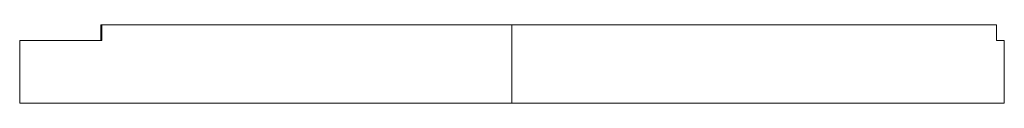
# Model space of a CAD drawing. Header units: millimetres. Extents: x -630 to 0, y -20 to 30.
import ezdxf
from ezdxf.lldxf.tags import DXFTag

# ---------------------------------------------------------------- set-up
doc = ezdxf.new("R2010")
doc.units = ezdxf.units.MM
doc.layers.add('Anpulsen', color=7, linetype='Continuous')
doc.layers.add('Aussen', color=7, linetype='Continuous')
tags = doc.linetypes.add('CENTER2', pattern=[28.575, 19.05, -3.175, 3.175, -3.175]).pattern_tags.tags
tags[10:11] = [DXFTag(74, 4), DXFTag(75, 0), DXFTag(340, '0'), DXFTag(46, 0.0), DXFTag(50, 0.0), DXFTag(44, 0.0), DXFTag(45, 0.0)]
tags[8:9] = [DXFTag(74, 4), DXFTag(75, 0), DXFTag(340, '0'), DXFTag(46, 0.0), DXFTag(50, 0.0), DXFTag(44, 0.0), DXFTag(45, 0.0)]
tags[6:7] = [DXFTag(74, 4), DXFTag(75, 0), DXFTag(340, '0'), DXFTag(46, 0.0), DXFTag(50, 0.0), DXFTag(44, 0.0), DXFTag(45, 0.0)]
tags[4:5] = [DXFTag(74, 4), DXFTag(75, 0), DXFTag(340, '0'), DXFTag(46, 0.0), DXFTag(50, 0.0), DXFTag(44, 0.0), DXFTag(45, 0.0)]
tags = doc.linetypes.add('HIDDEN2', pattern=[4.7625, 3.175, -1.5875]).pattern_tags.tags
tags[6:7] = [DXFTag(74, 4), DXFTag(75, 0), DXFTag(340, '0'), DXFTag(46, 0.0), DXFTag(50, 0.0), DXFTag(44, 0.0), DXFTag(45, 0.0)]
tags[4:5] = [DXFTag(74, 4), DXFTag(75, 0), DXFTag(340, '0'), DXFTag(46, 0.0), DXFTag(50, 0.0), DXFTag(44, 0.0), DXFTag(45, 0.0)]

msp = doc.modelspace()

# ---------------------------------------------------------------- linework, layer by layer
at = {"layer": 'Anpulsen', "color": 4, "linetype": 'CENTER2', "lineweight": 0}
msp.add_line((-315.15, 30), (-315.15, -20), dxfattribs=at)
at = {"layer": 'Aussen', "color": 3, "linetype": 'Continuous', "lineweight": 0}
for p, q in [((-4.92, 30), (-578.38, 30)), ((-578.38, 30), (-578.38, 20)), ((-4.92, 20), (-4.92, 30)), ((-630.29, 20), (-630.29, -20)), ((-578.38, 20), (-630.29, 20)), ((0, 20), (-4.92, 20)), ((0, 20), (0, -20)), ((0, -20), (-630.29, -20))]:
    msp.add_line(p, q, dxfattribs=at)
at = {"layer": 'Aussen', "color": 3, "linetype": 'HIDDEN2', "lineweight": 0}
for p, q in [((-577.81, 30), (-577.81, 20)), ((-4.97, 20), (-4.97, 30)), ((-578.38, 20), (-577.81, 20)), ((-4.92, 20), (-4.97, 20))]:
    msp.add_line(p, q, dxfattribs=at)

doc.saveas('drawing.dxf')
